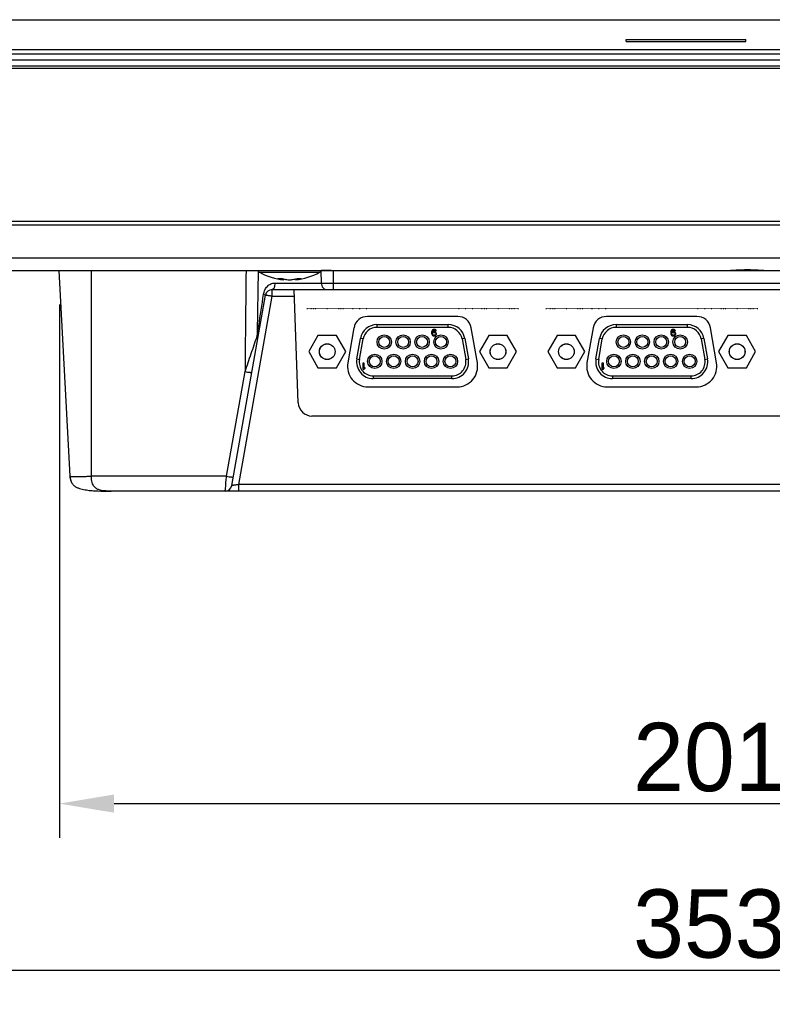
# Model space of a CAD drawing. Header units: millimetres. Extents: x 0 to 1189, y 0 to 841.
# Tile 2 of 37: x 231 to 341, y 112 to 256. Entities that reach past the tile are written whole.
import ezdxf

# ---------------------------------------------------------------- set-up
doc = ezdxf.new("R2010")
doc.units = ezdxf.units.MM
doc.header["$LTSCALE"] = 65.395
doc.header["$PDMODE"] = 3
doc.header["$PDSIZE"] = 0.01
doc.layers.get('0').update_dxf_attribs({"linetype": 'CONTINUOUS'})
doc.layers.get('Defpoints').update_dxf_attribs({"linetype": 'CONTINUOUS'})
doc.layers.add('11_COMPONENTS', color=7, linetype='CONTINUOUS')
doc.styles.get("Standard").update_dxf_attribs({"font": 'gothic.ttf'})
doc.dimstyles.new('WALL', dxfattribs={"dimtxt": 10, "dimasz": 8, "dimexe": 5, "dimexo": 5, "dimgap": 1.5, "dimtad": 1, "dimtoh": 1, "dimdsep": 46, "dimtxsty": 'STANDARD', "dimcen": 0, "dimadec": 0, "dimazin": 0, "dimtp": 0.001, "dimtm": 0.001, "dimtfac": 1, "dimtofl": 0, "dimtmove": 0, "dimatfit": 3, "dimfxl": 1, "dimtolj": 1, "dimarcsym": 0})

# ---------------------------------------------------------------- blocks, each defined once
blk = doc.blocks.new('*D13')
at = {"color": 0, "lineweight": -2}
for p, q in [((160.09, 243.87), (160.09, 111.88)), ((513.98, 243.87), (513.98, 111.88)), ((168.09, 116.88), (505.98, 116.88))]:
    blk.add_line(p, q, dxfattribs=at)
at = {"color": 0}
for points in [[(168.09, 118.21), (168.09, 115.55), (160.09, 116.88)], [(505.98, 118.21), (505.98, 115.55), (513.98, 116.88)]]:
    blk.add_solid(points, dxfattribs=at)
at = {"layer": 'Defpoints', "color": 0}
for p in [(160.09, 248.87), (513.98, 248.87), (513.98, 116.88)]:
    blk.add_point(p, dxfattribs=at)
at = {"color": 0, "insert": (337.04, 123.63), "char_height": 10, "attachment_point": 5}
blk.add_mtext('\\A1;353.9', dxfattribs=at)
blk = doc.blocks.new('*D14')
at = {"color": 0, "lineweight": -2}
for p, q in [((236.34, 214.27), (236.34, 136.25)), ((437.74, 214.27), (437.74, 136.25)), ((244.34, 141.25), (429.74, 141.25))]:
    blk.add_line(p, q, dxfattribs=at)
at = {"color": 0}
for points in [[(244.34, 142.58), (244.34, 139.92), (236.34, 141.25)], [(429.74, 142.58), (429.74, 139.92), (437.74, 141.25)]]:
    blk.add_solid(points, dxfattribs=at)
at = {"layer": 'Defpoints', "color": 0}
for p in [(236.34, 219.27), (437.74, 219.27), (437.74, 141.25)]:
    blk.add_point(p, dxfattribs=at)
at = {"color": 0, "insert": (337.04, 148), "char_height": 10, "attachment_point": 5}
blk.add_mtext('\\A1;201.4', dxfattribs=at)

msp = doc.modelspace()

# ---------------------------------------------------------------- linework, layer by layer
at = {"layer": '11_COMPONENTS', "color": 7, "linetype": 'Continuous'}
for p, q in [((155.882, 255.97), (518.189, 255.97)), ((319.286, 253.07), (336.786, 253.07)), ((319.286, 252.77), (319.286, 253.07)), ((319.286, 252.77), (336.786, 252.77)), ((336.786, 252.77), (336.786, 253.07)), ((152.036, 250.97), (522.036, 250.97)), ((153.558, 251.627), (520.514, 251.627)), ((519.936, 250.07), (154.136, 250.07)), ((518.655, 249.17), (155.416, 249.17)), ((155.935, 248.87), (518.136, 248.87)), ((161.267, 226.47), (512.804, 226.47)), ((161.293, 225.97), (512.778, 225.97)), ((506.529, 221.061), (167.542, 221.061)), ((165.545, 219.27), (508.526, 219.27)), ((237.914, 189.156), (236.336, 219.27)), ((241.036, 189.156), (241.036, 219.27)), ((274.631, 219.226), (274.662, 217.435)), ((338.612, 219.342), (339.297, 219.303)), ((265.641, 219.016), (274.43, 219.016)), ((269.191, 217.912), (269.201, 218.028)), ((270.881, 217.912), (270.87, 218.027)), ((267.475, 215.488), (267.475, 216.47)), ((267.475, 216.47), (381.696, 216.47)), ((267.885, 217.435), (274.662, 217.435)), ((271.301, 199.9), (270.723, 216.47)), ((276.427, 217.418), (381.696, 217.418)), ((276.427, 217.418), (276.427, 216.47)), ((261.58, 187.797), (266.49, 215.644)), ((262.619, 187.953), (267.475, 215.488)), ((267.475, 215.488), (270.757, 215.488)), ((272.636, 213.67), (272.536, 213.67)), ((272.636, 213.67), (272.536, 213.67)), ((272.636, 213.67), (272.536, 213.67)), ((273.233, 213.67), (273.133, 213.67)), ((273.233, 213.67), (273.133, 213.67)), ((273.233, 213.67), (273.133, 213.67)), ((273.233, 213.67), (273.133, 213.67)), ((273.233, 213.67), (273.133, 213.67)), ((273.233, 213.67), (273.133, 213.67)), ((273.586, 213.67), (273.486, 213.67)), ((273.586, 213.67), (273.486, 213.67)), ((273.586, 213.67), (273.486, 213.67)), ((273.586, 213.67), (273.486, 213.67)), ((273.586, 213.67), (273.486, 213.67)), ((273.586, 213.67), (273.486, 213.67)), ((273.586, 213.67), (273.486, 213.67)), ((273.586, 213.67), (273.486, 213.67)), ((273.586, 213.67), (273.486, 213.67)), ((273.586, 213.67), (273.486, 213.67)), ((273.586, 213.67), (273.486, 213.67)), ((273.586, 213.67), (273.486, 213.67)), ((273.586, 213.67), (273.486, 213.67)), ((273.586, 213.67), (273.486, 213.67)), ((273.886, 213.67), (273.786, 213.67)), ((273.886, 213.67), (273.786, 213.67)), ((273.886, 213.67), (273.786, 213.67)), ((273.886, 213.67), (273.786, 213.67)), ((275.586, 213.67), (275.486, 213.67)), ((275.586, 213.67), (275.486, 213.67)), ((275.586, 213.67), (275.486, 213.67)), ((275.586, 213.67), (275.486, 213.67)), ((275.586, 213.67), (275.486, 213.67)), ((275.586, 213.67), (275.486, 213.67)), ((275.586, 213.67), (275.486, 213.67)), ((275.586, 213.67), (275.486, 213.67)), ((275.586, 213.67), (275.486, 213.67)), ((275.586, 213.67), (275.486, 213.67)), ((275.586, 213.67), (275.486, 213.67)), ((275.586, 213.67), (275.486, 213.67)), ((277.286, 213.67), (277.186, 213.67)), ((277.286, 213.67), (277.186, 213.67)), ((277.286, 213.67), (277.186, 213.67)), ((277.286, 213.67), (277.186, 213.67)), ((277.586, 213.67), (277.486, 213.67)), ((277.586, 213.67), (277.486, 213.67)), ((277.586, 213.67), (277.486, 213.67)), ((277.586, 213.67), (277.486, 213.67)), ((277.586, 213.67), (277.486, 213.67)), ((277.586, 213.67), (277.486, 213.67)), ((277.586, 213.67), (277.486, 213.67)), ((277.586, 213.67), (277.486, 213.67)), ((277.586, 213.67), (277.486, 213.67)), ((277.586, 213.67), (277.486, 213.67)), ((277.586, 213.67), (277.486, 213.67)), ((277.586, 213.67), (277.486, 213.67)), ((277.586, 213.67), (277.486, 213.67)), ((277.586, 213.67), (277.486, 213.67)), ((277.938, 213.67), (277.838, 213.67)), ((277.938, 213.67), (277.838, 213.67)), ((277.938, 213.67), (277.838, 213.67)), ((277.938, 213.67), (277.838, 213.67)), ((277.938, 213.67), (277.838, 213.67)), ((277.938, 213.67), (277.838, 213.67)), ((279.339, 213.67), (279.239, 213.67)), ((279.339, 213.67), (279.239, 213.67)), ((280.339, 213.67), (280.239, 213.67)), ((280.339, 213.67), (280.239, 213.67)), ((280.339, 213.67), (280.239, 213.67)), ((280.339, 213.67), (280.239, 213.67)), ((280.339, 213.67), (280.239, 213.67)), ((280.339, 213.67), (280.239, 213.67)), ((280.339, 213.67), (280.239, 213.67)), ((280.339, 213.67), (280.239, 213.67)), ((281.339, 213.67), (281.239, 213.67)), ((281.339, 213.67), (281.239, 213.67)), ((281.339, 213.67), (281.239, 213.67)), ((281.339, 213.67), (281.239, 213.67)), ((294.832, 213.67), (294.732, 213.67)), ((294.832, 213.67), (294.732, 213.67)), ((294.832, 213.67), (294.732, 213.67)), ((294.832, 213.67), (294.732, 213.67)), ((295.832, 213.67), (295.732, 213.67)), ((295.832, 213.67), (295.732, 213.67)), ((295.832, 213.67), (295.732, 213.67)), ((295.832, 213.67), (295.732, 213.67)), ((295.832, 213.67), (295.732, 213.67)), ((295.832, 213.67), (295.732, 213.67)), ((295.832, 213.67), (295.732, 213.67)), ((295.832, 213.67), (295.732, 213.67)), ((296.832, 213.67), (296.732, 213.67)), ((296.832, 213.67), (296.732, 213.67)), ((298.233, 213.67), (298.133, 213.67)), ((298.233, 213.67), (298.133, 213.67)), ((298.233, 213.67), (298.133, 213.67)), ((298.233, 213.67), (298.133, 213.67)), ((298.586, 213.67), (298.486, 213.67)), ((298.586, 213.67), (298.486, 213.67)), ((298.586, 213.67), (298.486, 213.67)), ((298.586, 213.67), (298.486, 213.67)), ((298.586, 213.67), (298.486, 213.67)), ((298.586, 213.67), (298.486, 213.67)), ((298.586, 213.67), (298.486, 213.67)), ((298.586, 213.67), (298.486, 213.67)), ((298.886, 213.67), (298.786, 213.67)), ((298.886, 213.67), (298.786, 213.67)), ((300.586, 213.67), (300.486, 213.67)), ((300.586, 213.67), (300.486, 213.67)), ((300.586, 213.67), (300.486, 213.67)), ((300.586, 213.67), (300.486, 213.67)), ((300.586, 213.67), (300.486, 213.67)), ((300.586, 213.67), (300.486, 213.67)), ((302.286, 213.67), (302.186, 213.67)), ((302.286, 213.67), (302.186, 213.67)), ((302.586, 213.67), (302.486, 213.67)), ((302.586, 213.67), (302.486, 213.67)), ((302.586, 213.67), (302.486, 213.67)), ((302.586, 213.67), (302.486, 213.67)), ((302.586, 213.67), (302.486, 213.67)), ((302.586, 213.67), (302.486, 213.67)), ((302.586, 213.67), (302.486, 213.67)), ((302.586, 213.67), (302.486, 213.67)), ((302.938, 213.67), (302.838, 213.67)), ((302.938, 213.67), (302.838, 213.67)), ((302.938, 213.67), (302.838, 213.67)), ((302.938, 213.67), (302.838, 213.67)), ((302.938, 213.67), (302.838, 213.67)), ((302.938, 213.67), (302.838, 213.67)), ((303.536, 213.67), (303.436, 213.67)), ((303.536, 213.67), (303.436, 213.67)), ((303.536, 213.67), (303.436, 213.67)), ((303.536, 213.67), (303.436, 213.67)), ((307.636, 213.67), (307.536, 213.67)), ((307.636, 213.67), (307.536, 213.67)), ((307.636, 213.67), (307.536, 213.67)), ((308.233, 213.67), (308.133, 213.67)), ((308.233, 213.67), (308.133, 213.67)), ((308.233, 213.67), (308.133, 213.67)), ((308.233, 213.67), (308.133, 213.67)), ((308.233, 213.67), (308.133, 213.67)), ((308.233, 213.67), (308.133, 213.67)), ((308.586, 213.67), (308.486, 213.67)), ((308.586, 213.67), (308.486, 213.67)), ((308.586, 213.67), (308.486, 213.67)), ((308.586, 213.67), (308.486, 213.67)), ((308.586, 213.67), (308.486, 213.67)), ((308.586, 213.67), (308.486, 213.67)), ((308.586, 213.67), (308.486, 213.67)), ((308.586, 213.67), (308.486, 213.67)), ((308.586, 213.67), (308.486, 213.67)), ((308.586, 213.67), (308.486, 213.67)), ((308.586, 213.67), (308.486, 213.67)), ((308.586, 213.67), (308.486, 213.67)), ((308.586, 213.67), (308.486, 213.67)), ((308.586, 213.67), (308.486, 213.67)), ((308.886, 213.67), (308.786, 213.67)), ((308.886, 213.67), (308.786, 213.67)), ((308.886, 213.67), (308.786, 213.67)), ((308.886, 213.67), (308.786, 213.67)), ((310.586, 213.67), (310.486, 213.67)), ((310.586, 213.67), (310.486, 213.67)), ((310.586, 213.67), (310.486, 213.67)), ((310.586, 213.67), (310.486, 213.67)), ((310.586, 213.67), (310.486, 213.67)), ((310.586, 213.67), (310.486, 213.67)), ((310.586, 213.67), (310.486, 213.67)), ((310.586, 213.67), (310.486, 213.67)), ((310.586, 213.67), (310.486, 213.67)), ((310.586, 213.67), (310.486, 213.67)), ((310.586, 213.67), (310.486, 213.67)), ((310.586, 213.67), (310.486, 213.67)), ((312.286, 213.67), (312.186, 213.67)), ((312.286, 213.67), (312.186, 213.67)), ((312.286, 213.67), (312.186, 213.67)), ((312.286, 213.67), (312.186, 213.67)), ((312.586, 213.67), (312.486, 213.67)), ((312.586, 213.67), (312.486, 213.67)), ((312.586, 213.67), (312.486, 213.67)), ((312.586, 213.67), (312.486, 213.67)), ((312.586, 213.67), (312.486, 213.67)), ((312.586, 213.67), (312.486, 213.67)), ((312.586, 213.67), (312.486, 213.67)), ((312.586, 213.67), (312.486, 213.67)), ((312.586, 213.67), (312.486, 213.67)), ((312.586, 213.67), (312.486, 213.67)), ((312.586, 213.67), (312.486, 213.67)), ((312.586, 213.67), (312.486, 213.67)), ((312.586, 213.67), (312.486, 213.67)), ((312.586, 213.67), (312.486, 213.67)), ((312.938, 213.67), (312.838, 213.67)), ((312.938, 213.67), (312.838, 213.67)), ((312.938, 213.67), (312.838, 213.67)), ((312.938, 213.67), (312.838, 213.67)), ((312.938, 213.67), (312.838, 213.67)), ((312.938, 213.67), (312.838, 213.67)), ((314.339, 213.67), (314.239, 213.67)), ((314.339, 213.67), (314.239, 213.67)), ((315.339, 213.67), (315.239, 213.67)), ((315.339, 213.67), (315.239, 213.67)), ((315.339, 213.67), (315.239, 213.67)), ((315.339, 213.67), (315.239, 213.67)), ((315.339, 213.67), (315.239, 213.67)), ((315.339, 213.67), (315.239, 213.67)), ((315.339, 213.67), (315.239, 213.67)), ((315.339, 213.67), (315.239, 213.67)), ((316.339, 213.67), (316.239, 213.67)), ((316.339, 213.67), (316.239, 213.67)), ((316.339, 213.67), (316.239, 213.67)), ((316.339, 213.67), (316.239, 213.67)), ((329.832, 213.67), (329.732, 213.67)), ((329.832, 213.67), (329.732, 213.67)), ((329.832, 213.67), (329.732, 213.67)), ((329.832, 213.67), (329.732, 213.67)), ((330.832, 213.67), (330.732, 213.67)), ((330.832, 213.67), (330.732, 213.67)), ((330.832, 213.67), (330.732, 213.67)), ((330.832, 213.67), (330.732, 213.67)), ((330.832, 213.67), (330.732, 213.67)), ((330.832, 213.67), (330.732, 213.67)), ((330.832, 213.67), (330.732, 213.67)), ((330.832, 213.67), (330.732, 213.67)), ((331.832, 213.67), (331.732, 213.67)), ((331.832, 213.67), (331.732, 213.67)), ((333.233, 213.67), (333.133, 213.67)), ((333.233, 213.67), (333.133, 213.67)), ((333.233, 213.67), (333.133, 213.67)), ((333.233, 213.67), (333.133, 213.67)), ((333.586, 213.67), (333.486, 213.67)), ((333.586, 213.67), (333.486, 213.67)), ((333.586, 213.67), (333.486, 213.67)), ((333.586, 213.67), (333.486, 213.67)), ((333.586, 213.67), (333.486, 213.67)), ((333.586, 213.67), (333.486, 213.67)), ((333.586, 213.67), (333.486, 213.67)), ((333.586, 213.67), (333.486, 213.67)), ((333.886, 213.67), (333.786, 213.67)), ((333.886, 213.67), (333.786, 213.67)), ((335.586, 213.67), (335.486, 213.67)), ((335.586, 213.67), (335.486, 213.67)), ((335.586, 213.67), (335.486, 213.67)), ((335.586, 213.67), (335.486, 213.67)), ((335.586, 213.67), (335.486, 213.67)), ((335.586, 213.67), (335.486, 213.67)), ((337.286, 213.67), (337.186, 213.67)), ((337.286, 213.67), (337.186, 213.67)), ((337.586, 213.67), (337.486, 213.67)), ((337.586, 213.67), (337.486, 213.67)), ((337.586, 213.67), (337.486, 213.67)), ((337.586, 213.67), (337.486, 213.67)), ((337.586, 213.67), (337.486, 213.67)), ((337.586, 213.67), (337.486, 213.67)), ((337.586, 213.67), (337.486, 213.67)), ((337.586, 213.67), (337.486, 213.67)), ((337.938, 213.67), (337.838, 213.67)), ((337.938, 213.67), (337.838, 213.67)), ((337.938, 213.67), (337.838, 213.67)), ((337.938, 213.67), (337.838, 213.67)), ((337.938, 213.67), (337.838, 213.67)), ((337.938, 213.67), (337.838, 213.67)), ((338.536, 213.67), (338.436, 213.67)), ((338.536, 213.67), (338.436, 213.67)), ((338.536, 213.67), (338.436, 213.67)), ((338.536, 213.67), (338.436, 213.67)), ((294.641, 212.54), (281.43, 212.54)), ((329.641, 212.54), (316.43, 212.54)), ((279.46, 210.888), (278.556, 205.761)), ((282.815, 211.34), (293.257, 211.34)), ((282.815, 211.34), (282.815, 210.94)), ((293.257, 210.94), (282.815, 210.94)), ((290.843, 210.377), (290.823, 210.236)), ((290.882, 210.479), (290.843, 210.377)), ((290.942, 210.559), (290.882, 210.479)), ((291.041, 210.62), (290.942, 210.559)), ((290.942, 210.357), (290.962, 210.418)), ((290.962, 210.418), (291.001, 210.479)), ((291.001, 210.479), (291.061, 210.519)), ((291.14, 210.64), (291.041, 210.62)), ((291.061, 210.519), (291.12, 210.539)), ((291.12, 210.539), (291.239, 210.539)), ((291.219, 210.64), (291.14, 210.64)), ((291.318, 210.62), (291.219, 210.64)), ((291.239, 210.539), (291.298, 210.519)), ((291.298, 210.519), (291.357, 210.479)), ((291.417, 210.559), (291.318, 210.62)), ((291.357, 210.479), (291.397, 210.418)), ((291.397, 210.418), (291.496, 210.418)), ((291.476, 210.479), (291.417, 210.559)), ((291.496, 210.418), (291.476, 210.479)), ((293.257, 210.94), (293.257, 211.34)), ((297.515, 205.761), (296.611, 210.888)), ((314.46, 210.888), (313.556, 205.761)), ((317.815, 211.34), (328.257, 211.34)), ((317.815, 211.34), (317.815, 210.94)), ((328.257, 210.94), (317.815, 210.94)), ((325.843, 210.377), (325.823, 210.236)), ((325.882, 210.479), (325.843, 210.377)), ((325.942, 210.559), (325.882, 210.479)), ((326.041, 210.62), (325.942, 210.559)), ((325.942, 210.357), (325.962, 210.418)), ((325.962, 210.418), (326.001, 210.479)), ((326.001, 210.479), (326.061, 210.519)), ((326.14, 210.64), (326.041, 210.62)), ((326.061, 210.519), (326.12, 210.539)), ((326.12, 210.539), (326.239, 210.539)), ((326.219, 210.64), (326.14, 210.64)), ((326.318, 210.62), (326.219, 210.64)), ((326.239, 210.539), (326.298, 210.519)), ((326.298, 210.519), (326.357, 210.479)), ((326.417, 210.559), (326.318, 210.62)), ((326.357, 210.479), (326.397, 210.418)), ((326.397, 210.418), (326.496, 210.418)), ((326.476, 210.479), (326.417, 210.559)), ((326.496, 210.418), (326.476, 210.479)), ((328.257, 210.94), (328.257, 211.34)), ((332.515, 205.761), (331.611, 210.888)), ((274.187, 209.735), (272.833, 207.39)), ((276.894, 209.735), (274.187, 209.735)), ((278.248, 207.39), (276.894, 209.735)), ((279.873, 206.316), (280.402, 209.316)), ((280.267, 206.246), (280.796, 209.246)), ((280.796, 209.246), (280.402, 209.316)), ((290.823, 210.236), (290.823, 210.094)), ((290.823, 210.094), (290.843, 209.953)), ((290.843, 209.953), (290.882, 209.852)), ((290.882, 209.852), (290.942, 209.771)), ((290.922, 210.236), (290.942, 210.357)), ((291.041, 210.276), (290.922, 210.196)), ((290.922, 210.196), (290.922, 210.236)), ((290.942, 210.014), (290.962, 210.074)), ((290.942, 209.973), (290.942, 210.014)), ((290.962, 209.913), (290.942, 209.973)), ((290.942, 209.771), (291.041, 209.71)), ((290.962, 210.074), (291.001, 210.135)), ((291.001, 209.852), (290.962, 209.913)), ((291.001, 210.135), (291.061, 210.175)), ((291.061, 209.811), (291.001, 209.852)), ((291.14, 210.297), (291.041, 210.276)), ((291.041, 209.71), (291.14, 209.69)), ((291.061, 210.175), (291.12, 210.196)), ((291.12, 209.791), (291.061, 209.811)), ((291.12, 210.196), (291.258, 210.196)), ((291.258, 209.791), (291.12, 209.791)), ((291.239, 210.297), (291.14, 210.297)), ((291.14, 209.69), (291.239, 209.69)), ((291.338, 210.276), (291.239, 210.297)), ((291.239, 209.69), (291.338, 209.71)), ((291.258, 210.196), (291.318, 210.175)), ((291.318, 209.811), (291.258, 209.791)), ((291.318, 210.175), (291.377, 210.135)), ((291.377, 209.852), (291.318, 209.811)), ((291.437, 210.216), (291.338, 210.276)), ((291.338, 209.71), (291.437, 209.771)), ((291.377, 210.135), (291.417, 210.074)), ((291.417, 209.913), (291.377, 209.852)), ((291.417, 210.074), (291.437, 210.014)), ((291.437, 209.973), (291.417, 209.913)), ((291.496, 210.135), (291.437, 210.216)), ((291.437, 210.014), (291.437, 209.973)), ((291.437, 209.771), (291.496, 209.852)), ((291.536, 210.034), (291.496, 210.135)), ((291.496, 209.852), (291.536, 209.953)), ((291.536, 209.953), (291.536, 210.034)), ((295.669, 209.316), (295.275, 209.246)), ((295.275, 209.246), (295.804, 206.246)), ((295.669, 209.316), (296.198, 206.316)), ((299.177, 209.735), (297.823, 207.39)), ((301.884, 209.735), (299.177, 209.735)), ((303.238, 207.39), (301.884, 209.735)), ((309.187, 209.735), (307.833, 207.39)), ((311.894, 209.735), (309.187, 209.735)), ((313.248, 207.39), (311.894, 209.735)), ((314.873, 206.316), (315.402, 209.316)), ((315.267, 206.246), (315.796, 209.246)), ((315.796, 209.246), (315.402, 209.316)), ((325.823, 210.236), (325.823, 210.094)), ((325.823, 210.094), (325.843, 209.953)), ((325.843, 209.953), (325.882, 209.852)), ((325.882, 209.852), (325.942, 209.771)), ((325.922, 210.236), (325.942, 210.357)), ((326.041, 210.276), (325.922, 210.196)), ((325.922, 210.196), (325.922, 210.236)), ((325.942, 210.014), (325.962, 210.074)), ((325.942, 209.973), (325.942, 210.014)), ((325.962, 209.913), (325.942, 209.973)), ((325.942, 209.771), (326.041, 209.71)), ((325.962, 210.074), (326.001, 210.135)), ((326.001, 209.852), (325.962, 209.913)), ((326.001, 210.135), (326.061, 210.175)), ((326.061, 209.811), (326.001, 209.852)), ((326.14, 210.297), (326.041, 210.276)), ((326.041, 209.71), (326.14, 209.69)), ((326.061, 210.175), (326.12, 210.196)), ((326.12, 209.791), (326.061, 209.811)), ((326.12, 210.196), (326.258, 210.196)), ((326.258, 209.791), (326.12, 209.791)), ((326.239, 210.297), (326.14, 210.297)), ((326.14, 209.69), (326.239, 209.69)), ((326.338, 210.276), (326.239, 210.297)), ((326.239, 209.69), (326.338, 209.71)), ((326.258, 210.196), (326.318, 210.175)), ((326.318, 209.811), (326.258, 209.791)), ((326.318, 210.175), (326.377, 210.135)), ((326.377, 209.852), (326.318, 209.811)), ((326.437, 210.216), (326.338, 210.276)), ((326.338, 209.71), (326.437, 209.771)), ((326.377, 210.135), (326.417, 210.074)), ((326.417, 209.913), (326.377, 209.852)), ((326.417, 210.074), (326.437, 210.014)), ((326.437, 209.973), (326.417, 209.913)), ((326.496, 210.135), (326.437, 210.216)), ((326.437, 210.014), (326.437, 209.973)), ((326.437, 209.771), (326.496, 209.852)), ((326.536, 210.034), (326.496, 210.135)), ((326.496, 209.852), (326.536, 209.953)), ((326.536, 209.953), (326.536, 210.034)), ((330.669, 209.316), (330.275, 209.246)), ((330.275, 209.246), (330.804, 206.246)), ((330.669, 209.316), (331.198, 206.316)), ((334.177, 209.735), (332.823, 207.39)), ((336.884, 209.735), (334.177, 209.735)), ((338.238, 207.39), (336.884, 209.735)), ((272.833, 207.39), (274.187, 205.045)), ((276.894, 205.045), (278.248, 207.39)), ((279.873, 206.316), (280.267, 206.246)), ((295.804, 206.246), (296.198, 206.316)), ((297.823, 207.39), (299.177, 205.045)), ((301.884, 205.045), (303.238, 207.39)), ((307.833, 207.39), (309.187, 205.045)), ((311.894, 205.045), (313.248, 207.39)), ((314.873, 206.316), (315.267, 206.246)), ((330.804, 206.246), (331.198, 206.316)), ((332.823, 207.39), (334.177, 205.045)), ((336.884, 205.045), (338.238, 207.39)), ((274.187, 205.045), (276.894, 205.045)), ((280.798, 205.74), (280.917, 205.74)), ((280.798, 204.79), (280.798, 205.74)), ((280.917, 204.79), (280.798, 204.79)), ((280.917, 205.74), (280.917, 204.952)), ((281.036, 205.093), (280.917, 204.952)), ((280.917, 204.79), (281.036, 204.932)), ((281.036, 205.093), (281.036, 204.932)), ((299.177, 205.045), (301.884, 205.045)), ((309.187, 205.045), (311.894, 205.045)), ((315.798, 205.74), (315.917, 205.74)), ((315.798, 204.79), (315.798, 205.74)), ((315.917, 204.79), (315.798, 204.79)), ((315.917, 205.74), (315.917, 204.952)), ((316.036, 205.093), (315.917, 204.952)), ((315.917, 204.79), (316.036, 204.932)), ((316.036, 205.093), (316.036, 204.932)), ((334.177, 205.045), (336.884, 205.045)), ((260.813, 189.156), (263.514, 204.473)), ((282.286, 203.84), (293.786, 203.84)), ((282.286, 203.84), (282.286, 203.44)), ((293.786, 203.44), (282.286, 203.44)), ((293.786, 203.44), (293.786, 203.84)), ((317.286, 203.84), (328.786, 203.84)), ((317.286, 203.84), (317.286, 203.44)), ((328.786, 203.44), (317.286, 203.44)), ((328.786, 203.44), (328.786, 203.84)), ((281.511, 202.24), (294.56, 202.24)), ((316.511, 202.24), (329.56, 202.24)), ((372.771, 197.97), (273.3, 197.97)), ((260.813, 189.156), (241.036, 189.156)), ((422.2, 187.953), (262.619, 187.953)), ((262.619, 186.97), (262.619, 187.953)), ((243.662, 186.971), (243.685, 186.971)), ((430.166, 186.97), (243.906, 186.97))]:
    msp.add_line(p, q, dxfattribs=at)
for points in [[(333.898, 219.27), (334.025, 219.272), (334.16, 219.275), (334.302, 219.28), (334.45, 219.286), (334.604, 219.294), (334.764, 219.302), (335.271, 219.332)], [(335.271, 219.332), (335.447, 219.342), (335.627, 219.351), (335.809, 219.361), (335.993, 219.369), (336.179, 219.376), (336.367, 219.383), (336.555, 219.387), (336.745, 219.391), (336.934, 219.392), (337.124, 219.392), (337.314, 219.391), (337.503, 219.388), (337.692, 219.383), (337.879, 219.377), (338.066, 219.37), (338.25, 219.361), (338.432, 219.352), (338.612, 219.342)], [(339.297, 219.303), (339.457, 219.294), (339.611, 219.287), (339.76, 219.28), (339.902, 219.275), (340.037, 219.272), (340.165, 219.27)]]:
    msp.add_lwpolyline(points, dxfattribs=at)
at = {"layer": '11_COMPONENTS', "color": 7, "linetype": 'Continuous', "const_width": 0.119}
for points in [[(272.586, 213.67), (303.486, 213.67)], [(307.586, 213.67), (338.486, 213.67)]]:
    msp.add_lwpolyline(points, dxfattribs=at)
at = {"layer": '11_COMPONENTS', "color": 7, "linetype": 'Continuous'}
for centre, radius in [((283.881, 208.81), 1.05), ((283.881, 208.81), 0.8), ((286.651, 208.81), 1.05), ((286.651, 208.81), 0.8), ((289.421, 208.81), 1.05), ((289.421, 208.81), 0.8), ((292.191, 208.81), 1.05), ((292.191, 208.81), 0.8), ((318.881, 208.81), 1.05), ((318.881, 208.81), 0.8), ((321.651, 208.81), 1.05), ((321.651, 208.81), 0.8), ((324.421, 208.81), 1.05), ((324.421, 208.81), 0.8), ((327.191, 208.81), 1.05), ((327.191, 208.81), 0.8), ((275.541, 207.39), 1.15), ((275.541, 207.39), 1.143), ((300.531, 207.39), 1.15), ((300.531, 207.39), 1.143), ((310.541, 207.39), 1.15), ((310.541, 207.39), 1.143), ((335.531, 207.39), 1.15), ((335.531, 207.39), 1.143), ((282.496, 205.97), 1.05), ((282.496, 205.97), 0.8), ((285.266, 205.97), 1.05), ((285.266, 205.97), 0.8), ((288.036, 205.97), 1.05), ((288.036, 205.97), 0.8), ((290.806, 205.97), 1.05), ((290.806, 205.97), 0.8), ((293.576, 205.97), 1.05), ((293.576, 205.97), 0.8), ((317.496, 205.97), 1.05), ((317.496, 205.97), 0.8), ((320.266, 205.97), 1.05), ((320.266, 205.97), 0.8), ((323.036, 205.97), 1.05), ((323.036, 205.97), 0.8), ((325.806, 205.97), 1.05), ((325.806, 205.97), 0.8), ((328.576, 205.97), 1.05), ((328.576, 205.97), 0.8)]:
    msp.add_circle(centre, radius, dxfattribs=at)
for centre, radius, start, end in [((4210.229, 171.24), 3946.855, 179.302743, 179.517564), ((264.955, 280.743), 61.486, 268.79754, 268.93337), ((264.901, 277.838), 58.581, 268.93307, 269.07483), ((4478.903, 145.858), 4214.102, 179.002425, 179.132758), ((265.886, 219.452), 0.5, 201.35509, 240.77534), ((274.186, 219.452), 0.5, 299.22466, 338.64491), ((275.24, 273.767), 54.509, 270.9201, 271.07203), ((275.263, 272.565), 53.307, 271.07172, 271.22786), ((270.036, 226.87), 9, 240.77534, 264.61231), ((269.719, 222.364), 4.482, 251.9764, 263.22939), ((268.636, 222.55), 4.459, 266.10066, 270.00297), ((268.635, 222.609), 4.518, 270.00616, 273.87391), ((270.036, 226.945), 9.035, 268.64497, 271.35503), ((270.036, 226.87), 9, 275.38769, 299.22466), ((270.347, 222.394), 4.513, 276.78478, 287.97602), ((271.437, 222.596), 4.505, 266.12063, 269.99428), ((271.437, 222.541), 4.45, 269.99806, 273.9034), ((267.475, 215.47), 1, 90, 170), ((281.43, 210.54), 2, 90, 170), ((294.641, 210.54), 2, 10, 90), ((316.43, 210.54), 2, 90, 170), ((329.641, 210.54), 2, 10, 90), ((282.815, 208.89), 2.45, 90, 170), ((282.815, 208.89), 2.05, 90, 170), ((293.257, 208.89), 2.45, 10, 90), ((293.257, 208.89), 2.05, 10, 90), ((317.815, 208.89), 2.45, 90, 170), ((317.815, 208.89), 2.05, 90, 170), ((328.257, 208.89), 2.45, 10, 90), ((328.257, 208.89), 2.05, 10, 90), ((282.286, 205.89), 2.45, 170, 270), ((282.286, 205.89), 2.05, 170, 270), ((293.786, 205.89), 2.45, 270, 10), ((293.786, 205.89), 2.05, 270, 10), ((317.286, 205.89), 2.45, 170, 270), ((317.286, 205.89), 2.05, 170, 270), ((328.786, 205.89), 2.45, 270, 10), ((328.786, 205.89), 2.05, 270, 10), ((281.511, 205.24), 3, 170, 270), ((294.56, 205.24), 3, 270, 10), ((316.511, 205.24), 3, 170, 270), ((329.56, 205.24), 3, 270, 10), ((273.3, 199.97), 2, 182, 270), ((260.595, 187.97), 1, 270, 350), ((243.902, 259.715), 72.745, 269.81104, 270.00272)]:
    msp.add_arc(centre, radius, start, end, dxfattribs=at)
for points, knots in [([(263.955, 219.265), (264.24, 219.26), (264.729, 219.256), (265.217, 219.261), (265.421, 219.269)], [0, 0, 0, 0, 0.5821339, 1, 1, 1, 1]), ([(276.115, 219.265), (275.831, 219.26), (275.342, 219.256), (274.854, 219.261), (274.65, 219.269)], [0, 0, 0, 0, 0.5821305, 1, 1, 1, 1]), ([(333.884, 219.27), (334.081, 219.27), (334.529, 219.289), (335.578, 219.356), (337.036, 219.43), (338.494, 219.356), (339.543, 219.289), (339.991, 219.27), (340.188, 219.27)], [0, 0, 0, 0, 0.0936892, 0.2130825, 0.5000254, 0.7869573, 0.9063338, 1, 1, 1, 1]), ([(268.941, 218.101), (269.013, 218.079), (269.302, 217.995), (269.599, 217.939), (269.822, 217.912)], [0, 0, 0, 0, 0.2531316, 1, 1, 1, 1]), ([(270.25, 217.912), (270.324, 217.921), (270.622, 217.963), (270.916, 218.034), (271.133, 218.101)], [0, 0, 0, 0, 0.2473896, 1, 1, 1, 1]), ([(266.224, 215.783), (266.258, 216.005), (266.386, 216.429), (266.752, 216.966), (267.264, 217.341), (267.679, 217.435), (267.885, 217.435)], [0, 0, 0, 0, 0.2658279, 0.5154715, 0.7561802, 1, 1, 1, 1]), ([(267.885, 217.435), (267.883, 217.311), (267.868, 217.13), (267.815, 216.9), (267.741, 216.679), (267.608, 216.47), (267.475, 216.47)], [0, 0, 0, 0, 0.3397669, 0.4955332, 0.6360454, 1, 1, 1, 1]), ([(274.662, 217.435), (274.907, 217.425), (275.495, 217.417), (276.084, 217.416), (276.427, 217.418)], [0, 0, 0, 0, 0.4167412, 1, 1, 1, 1]), ([(274.662, 217.435), (274.666, 217.309), (274.716, 217.059), (274.91, 216.74), (275.199, 216.522), (275.432, 216.47), (275.545, 216.47)], [0, 0, 0, 0, 0.2641716, 0.5199926, 0.7641888, 1, 1, 1, 1]), ([(265.284, 209.642), (265.362, 210.151), (265.677, 212.198), (265.99, 214.245), (266.224, 215.783)], [0, 0, 0, 0, 0.2487806, 1, 1, 1, 1]), ([(266.224, 215.783), (266.293, 215.761), (266.382, 215.729), (266.469, 215.682), (266.492, 215.654), (266.49, 215.644)], [0, 0, 0, 0, 0.7019106, 0.8985596, 1, 1, 1, 1]), ([(267.475, 215.488), (267.411, 215.499), (267.285, 215.521), (267.103, 215.552), (266.935, 215.58), (266.788, 215.604), (266.681, 215.621), (266.61, 215.631), (266.568, 215.637), (266.536, 215.641), (266.511, 215.644), (266.5, 215.644), (266.49, 215.646), (266.49, 215.644)], [0, 0, 0, 0, 0.195077, 0.3827226, 0.555477, 0.7069102, 0.831161, 0.8815734, 0.9234962, 0.9565606, 0.9804244, 0.9948958, 1, 1, 1, 1]), ([(263.514, 204.473), (263.815, 205.347), (264.407, 207.07), (264.998, 208.792), (265.284, 209.642)], [0, 0, 0, 0, 0.5078581, 1, 1, 1, 1]), ([(265.284, 209.642), (265.319, 209.621), (265.373, 209.589), (265.411, 209.526), (265.407, 209.503)], [0, 0, 0, 0, 0.6335561, 1, 1, 1, 1]), ([(263.514, 204.473), (263.639, 204.451), (263.82, 204.421), (264.051, 204.387), (264.198, 204.367), (264.319, 204.353), (264.409, 204.345), (264.465, 204.344), (264.49, 204.346), (264.498, 204.349), (264.499, 204.352)], [0, 0, 0, 0, 0.3815997, 0.5536925, 0.70453, 0.8283594, 0.9205727, 0.977905, 0.9930471, 1, 1, 1, 1]), ([(237.914, 189.156), (237.922, 189.001), (237.958, 188.695), (238.099, 188.258), (238.355, 187.888), (238.7, 187.62), (239.083, 187.433), (239.617, 187.262), (240.304, 187.135), (241.134, 187.049), (242.254, 186.986), (243.097, 186.972), (243.662, 186.971)], [0, 0, 0, 0, 0.0680356, 0.1346713, 0.1994616, 0.2624207, 0.3242545, 0.3857432, 0.5079429, 0.6299045, 0.7521423, 1, 1, 1, 1]), ([(237.914, 189.156), (237.914, 189.155), (237.921, 189.152), (237.939, 189.148), (237.985, 189.144), (238.058, 189.14), (238.162, 189.137), (238.292, 189.135), (238.449, 189.133), (238.631, 189.132), (238.918, 189.132), (239.324, 189.133), (239.857, 189.138), (240.435, 189.145), (240.833, 189.152), (241.036, 189.156)], [0, 0, 0, 0, 0.0016239, 0.0054169, 0.0200003, 0.0438969, 0.0769579, 0.1189533, 0.1694152, 0.2278153, 0.2936243, 0.4450193, 0.6177062, 0.8052024, 1, 1, 1, 1]), ([(243.906, 186.97), (243.649, 186.97), (243.252, 186.983), (242.714, 187.039), (242.288, 187.12), (241.932, 187.247), (241.657, 187.414), (241.354, 187.696), (241.144, 188.147), (241.047, 188.686), (241.033, 188.997), (241.036, 189.156)], [0, 0, 0, 0, 0.1820419, 0.2814114, 0.3833909, 0.4895607, 0.5469644, 0.611193, 0.7802828, 0.887042, 1, 1, 1, 1]), ([(260.595, 186.97), (260.591, 186.961), (260.605, 187.02), (260.608, 187.052), (260.629, 187.169), (260.656, 187.359), (260.702, 187.753), (260.723, 188.368), (260.777, 188.872), (260.813, 189.156)], [0, 0, 0, 0, 0.0133113, 0.0353944, 0.0770084, 0.1551669, 0.3107415, 0.6084243, 1, 1, 1, 1]), ([(260.813, 189.156), (260.938, 189.134), (261.119, 189.104), (261.35, 189.07), (261.497, 189.05), (261.619, 189.036), (261.708, 189.029), (261.765, 189.027), (261.789, 189.029), (261.798, 189.033), (261.798, 189.035)], [0, 0, 0, 0, 0.3815997, 0.5536925, 0.70453, 0.8283594, 0.9205727, 0.977905, 0.9930471, 1, 1, 1, 1]), ([(262.619, 187.953), (262.554, 187.942), (262.424, 187.92), (262.235, 187.89), (262.059, 187.862), (261.903, 187.838), (261.787, 187.821), (261.71, 187.81), (261.665, 187.804), (261.63, 187.8), (261.602, 187.796), (261.591, 187.797), (261.579, 187.795), (261.58, 187.797)], [0, 0, 0, 0, 0.1902897, 0.3744675, 0.5461351, 0.6987639, 0.825854, 0.8779008, 0.9213783, 0.9556957, 0.9804106, 0.9951849, 1, 1, 1, 1])]:
    msp.add_open_spline(points, degree=3, knots=knots, dxfattribs=at)
for points in [[(276.405, 219.27), (276.412, 218.653), (276.42, 218.035), (276.427, 217.418)], [(238.06, 188.402), (237.967, 188.641), (237.927, 188.901), (237.914, 189.156)]]:
    msp.add_open_spline(points, degree=3, dxfattribs=at)

# ---------------------------------------------------------------- dimensions: what is measured, and where the dimension line sits
at = {"color": 5}
dim = msp.add_linear_dim(base=(513.978, 116.878), p1=(160.093, 248.87), p2=(513.978, 248.87), dimstyle='WALL', override={"dimdec": 1}, dxfattribs=at)
dim.commit()
dim.dimension.update_dxf_attribs({"geometry": '*D13', "text_midpoint": (337.036, 123.63)})
dim = msp.add_linear_dim(base=(437.736, 141.251), p1=(236.336, 219.27), p2=(437.736, 219.27), dimstyle='WALL', dxfattribs=at)
dim.commit()
dim.dimension.update_dxf_attribs({"geometry": '*D14', "text_midpoint": (337.036, 148.002)})

doc.saveas('drawing.dxf')
